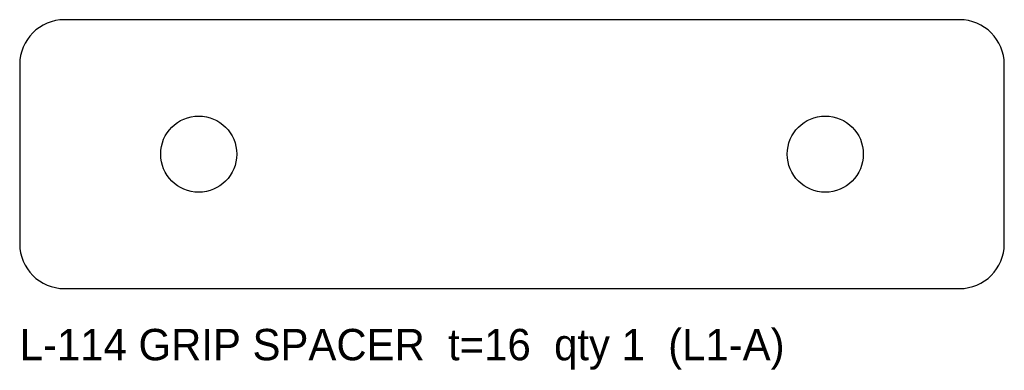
# Model space of a CAD drawing. Header units: millimetres. Extents: x -55 to 55, y -24 to 15.
import ezdxf

# ---------------------------------------------------------------- set-up
doc = ezdxf.new("R2010")
doc.units = ezdxf.units.MM

msp = doc.modelspace()

# ---------------------------------------------------------------- linework, layer by layer
at = {"layer": 'HOLES'}
for centre in [(-35, 0), (35, 0)]:
    msp.add_circle(centre, 4.25, dxfattribs=at)
at = {"layer": 'OUTLINE'}
for p, q in [((50, 15), (-50, 15)), ((-55, 10), (-55, -10)), ((55, -10), (55, 10)), ((-50, -15), (50, -15))]:
    msp.add_line(p, q, dxfattribs=at)
for centre, start, end in [((-50, 10), 90, 180), ((50, 10), 0, 90), ((-50, -10), 180, 270), ((50, -10), 270, 360)]:
    msp.add_arc(centre, 5, start, end, dxfattribs=at)

# ---------------------------------------------------------------- texts
at = {"layer": 'NOTES'}
msp.add_text('L-114 GRIP SPACER  t=16  qty 1  (L1-A)', height=3.5, dxfattribs=at).set_placement((-55, -23))

doc.saveas('drawing.dxf')
